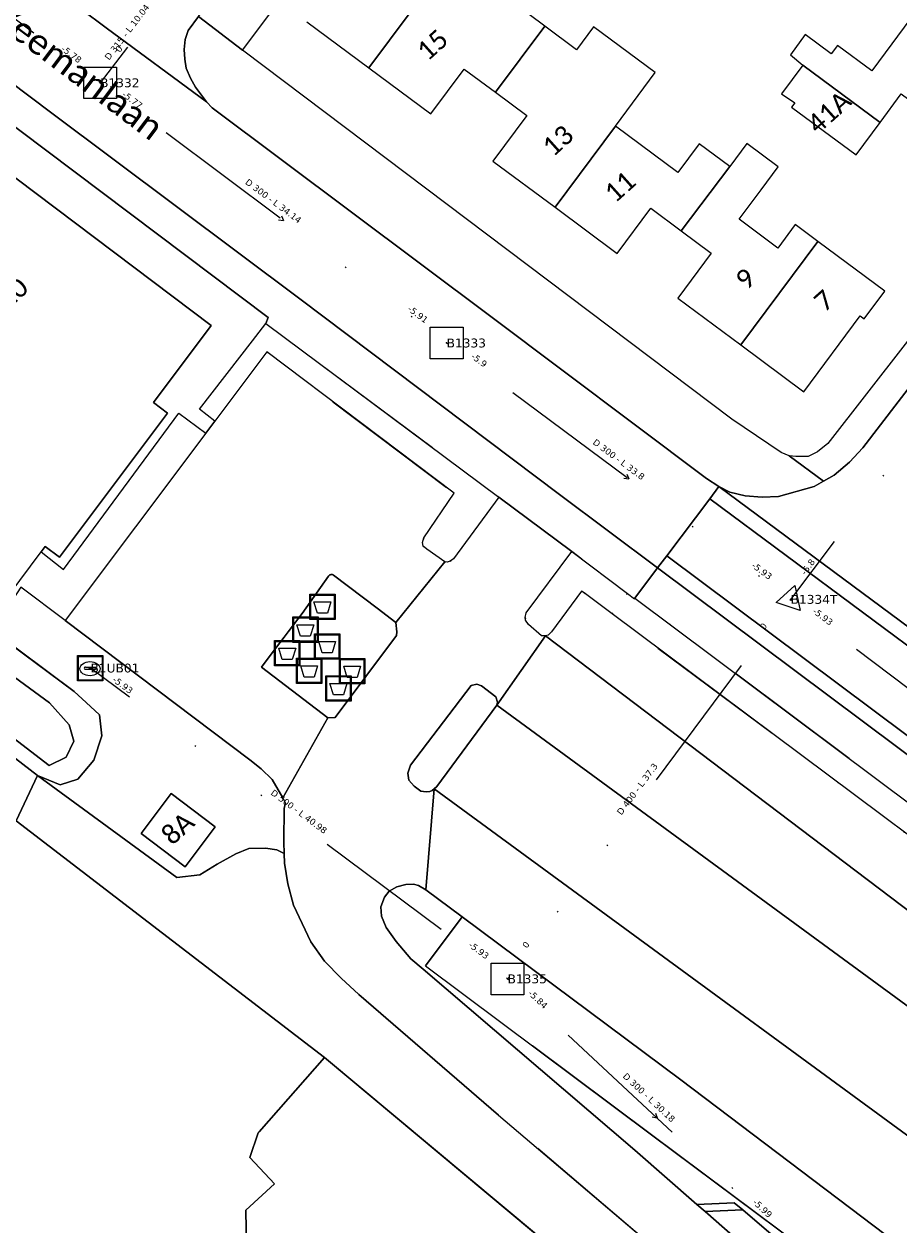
# Model space of a CAD drawing. Header units: metres. Extents: x 113074 to 114313, y 482627 to 483855.
# Tile 37 of 78: x 113371 to 113440, y 483577 to 483672. Entities that reach past the tile are written whole.
import ezdxf
from ezdxf.enums import TextEntityAlignment as Align

# ---------------------------------------------------------------- set-up
doc = ezdxf.new("R2010")
doc.units = ezdxf.units.M
doc.header["$MEASUREMENT"] = 0
doc.linetypes.add('DGN Style 2', pattern=[50.429501, 30.257701, -20.1718])
doc.linetypes.add('DGN Style 6', pattern=[30.473618, 0.016022, -6.408752, 11.215317, -6.408752, 0.016022, -6.408752])
for name, color, linetype, lineweight in [('BGT-Lijnen - BAK Afval apart plaats (p)', 7, 'Continuous', 13), ('BGT-Lijnen - BTD Groenvoorziening  bosplantsoen (v)', 94, 'Continuous', 13), ('BGT-Lijnen - BTD Groenvoorziening  gras- en kruidachtigen (v)', 94, 'Continuous', 13), ('BGT-Lijnen - Huisnummer overig (t)', 252, 'Continuous', 13), ('BGT-Lijnen - IMKL   Bijzondere knoop (p)', 252, 'Continuous', 13), ('BGT-Lijnen - ORL Straatnaam (t)', 7, 'Continuous', 13), ('BGT-Lijnen - OTD Gesloten verharding  asfalt (v)', 7, 'Continuous', 13), ('BGT-Lijnen - OTD Half verhard  grasklinkers (v)', 7, 'Continuous', 13), ('BGT-Lijnen - OTD Onverhard (v)', 7, 'Continuous', 13), ('BGT-Lijnen - OTD Open verharding (v)', 7, 'Continuous', 13), ('BGT-Lijnen - OWT Oever_ slootkant (v)', 4, 'Continuous', 13), ('BGT-Lijnen - PND grondvlak pand (v_mv)', 1, 'Continuous', 13), ('BGT-Lijnen - WGD Inrit (v)', 7, 'Continuous', 13), ('BGT-Lijnen - WGD Parkeervlak (v)', 7, 'Continuous', 13), ('BGT-Lijnen - WGD Rijbaan - Lokale weg (v)', 7, 'Continuous', 13), ('BGT-Lijnen - WGD Voetpad (v)', 7, 'Continuous', 13), ('BGT-Lijnen - WTD Waterloop  sloot (v)', 4, 'Continuous', 13), ('BGT-Lijnen - XXX Haagvoet BTD (v)', 211, 'Continuous', 13), ('Riolering - BOBs', 7, 'Continuous', 13), ('Riolering - Gemengd riool', 7, 'Continuous', 13), ('Riolering - KNOOP_NUMMER', 7, 'Continuous', 13), ('Riolering - KNOOP_RIOOLPUT', 7, 'Continuous', 13), ('Riolering - Leidingtekst', 7, 'Continuous', 13), ('Riolering - Level 63', 7, 'Continuous', 13), ('Riolering - Overstortriool', 7, 'Continuous', 13), ('Riolering - RIO-KNP', 4, 'Continuous', 13), ('Riolering - Stroomrichting', 7, 'Continuous', 13)]:
    doc.layers.add(name, color=color, linetype=linetype, lineweight=lineweight)
doc.styles.add('Style-Calibri', font='calibri.ttf')
doc.styles.add('Style-Verdana', font='verdana.ttf')

# ---------------------------------------------------------------- blocks, each defined once
blk = doc.blocks.new('IMKL Bijzondere knoop')
at = {"layer": 'BGT-Lijnen - IMKL   Bijzondere knoop (p)', "linetype": 'Continuous', "lineweight": 13}
for p, q in [((-38.9, 7.5), (39.1, 7.5)), ((-38.9, -8.8), (39.1, -8.8))]:
    blk.add_line(p, q, dxfattribs=at)
blk.add_arc((-40.4, -0.6), 8.3, 79.38185, 280.61815, dxfattribs=at)
at = {"layer": 'BGT-Lijnen - IMKL   Bijzondere knoop (p)', "linetype": 'Continuous', "lineweight": 13, "extrusion": (0, 0, -1)}
blk.add_arc((-41.2, -0.6), 8.42, 75.85377, 284.14623, dxfattribs=at)
at = {"layer": 'BGT-Lijnen - IMKL   Bijzondere knoop (p)', "linetype": 'Continuous', "lineweight": 13}
blk.add_ellipse((-3.6, -5.2), major_axis=(-79.3, -0.2), ratio=0.699465, dxfattribs=at)
for points in [[(-101.2, 97.8), (98.6, 97.8), (98.6, -102), (-101.2, -102)], [(-95, 91.6), (92.5, 91.6), (92.5, -95.9), (-95, -95.9)]]:
    blk.add_3dface(points, dxfattribs=at)
blk = doc.blocks.new('BAK Afval apart plaats')
at = {"layer": 'BGT-Lijnen - BAK Afval apart plaats (p)', "color": 30, "lineweight": 13, "flags": 128}
for points in [[(-95.4, -86.5), (-95.4, 89.3)], [(-91.1, 93.6), (84.8, 93.6)], [(89.2, 89.3), (89.2, -86.5)], [(84.8, -90.8), (-91.1, -90.8)]]:
    blk.add_lwpolyline(points, dxfattribs=at)
at = {"layer": 'BGT-Lijnen - BAK Afval apart plaats (p)', "color": 30, "lineweight": 13, "extrusion": (0, 0, -1)}
for centre, start, end in [((91.1, 89.3), 359.99996, 90.00004), ((-84.8, 89.3), 90.00128, 180.00137), ((91.1, -86.5), 269.99863, 359.99872), ((-84.8, -86.5), 179.99996, 270.00004)]:
    blk.add_arc(centre, 4.32, start, end, dxfattribs=at)
at = {"layer": 'BGT-Lijnen - BAK Afval apart plaats (p)', "color": 30, "lineweight": 13}
for points in [[(-102.7, 100.9), (97.3, 100.9), (97.3, -99.1), (-102.7, -99.1)], [(-70, 40.3), (63.4, 40.3), (35.4, -49.2), (-41.9, -49.2)]]:
    blk.add_3dface(points, dxfattribs=at)
blk = doc.blocks.new('CDE bijzonder')
at = {"layer": 'Riolering - RIO-KNP', "color": 172}
for p, q in [((-1.144, -0.257), (0.343, 1.081)), ((0.343, 1.081), (0.758, -0.876)), ((0.758, -0.876), (-1.144, -0.257))]:
    blk.add_line(p, q, dxfattribs=at)
blk.add_3dface([(-1.144, -0.257), (0.343, 1.081), (0.758, -0.876)], dxfattribs=at)
blk = doc.blocks.new('rioput')
at = {"layer": 'Riolering - Level 63', "linetype": 'Continuous', "lineweight": 13}
blk.add_3dface([(-1.293, 1.244), (1.292, 1.244), (1.292, -1.244), (-1.293, -1.244)], dxfattribs=at)
blk = doc.blocks.new('uitstroombak')
at = {"color": 82, "linetype": 'Continuous', "lineweight": 13}
for p, q in [((-0.118, 0.108), (-0.118, -0.003)), ((0.121, -0.003), (0.121, 0.105)), ((-0.118, -0.003), (0.121, -0.003))]:
    blk.add_line(p, q, dxfattribs=at)

msp = doc.modelspace()

# ---------------------------------------------------------------- linework, layer by layer
at = {"layer": 'BGT-Lijnen - BTD Groenvoorziening  bosplantsoen (v)', "linetype": 'DGN Style 2', "lineweight": 13, "flags": 128}
for points in [[(113374.236, 483624.741), (113370.744, 483627.349), (113368.829, 483624.41)], [(113389.687, 483613.047), (113388.803, 483613.758), (113374.236, 483624.741)], [(113368.829, 483624.41), (113368.487, 483623.944), (113374.947, 483619.142)], [(113374.947, 483619.142), (113375.891, 483618.285), (113376.947, 483617.301)], [(113376.947, 483617.301), (113377.13, 483615.653), (113376.509, 483613.74)], [(113376.509, 483613.74), (113375.252, 483612.236), (113373.845, 483611.798)], [(113373.845, 483611.798), (113372.081, 483612.525), (113383.042, 483604.486)], [(113391.408, 483610.758), (113390.547, 483612.211), (113389.687, 483613.047)], [(113380.225, 483607.949), (113382.598, 483611.095), (113386.071, 483608.474)], [(113391.51, 483609.961), (113391.598, 483610.352), (113391.408, 483610.758)], [(113391.462, 483607.275), (113391.463, 483607.315), (113391.51, 483609.961)], [(113386.071, 483608.474), (113383.698, 483605.329), (113380.225, 483607.949)], [(113386.228, 483605.543), (113387.683, 483606.342), (113388.711, 483606.764)], [(113388.711, 483606.764), (113390.036, 483606.801), (113390.921, 483606.676)], [(113390.921, 483606.676), (113391.491, 483606.379), (113391.462, 483607.275)], [(113383.042, 483604.486), (113384.851, 483604.701), (113386.228, 483605.543)]]:
    msp.add_lwpolyline(points, dxfattribs=at)
at = {"layer": 'BGT-Lijnen - BTD Groenvoorziening  gras- en kruidachtigen (v)', "linetype": 'DGN Style 2', "lineweight": 13, "flags": 128}
for points in [[(113406.672, 483619.727), (113406.23, 483619.627), (113401.459, 483613.337)], [(113408.175, 483618.728), (113407.035, 483619.576), (113406.672, 483619.727)], [(113403.315, 483611.48), (113403.519, 483611.652), (113408.253, 483618.064)], [(113408.253, 483618.064), (113408.302, 483618.313), (113408.175, 483618.728)], [(113401.459, 483613.337), (113401.244, 483612.709), (113401.334, 483612.158)], [(113372.081, 483612.525), (113370.389, 483608.951), (113381.906, 483600.112)], [(113384.851, 483604.701), (113383.042, 483604.486), (113372.081, 483612.525)], [(113401.334, 483612.158), (113401.744, 483611.67), (113402.259, 483611.284)], [(113402.259, 483611.284), (113402.692, 483611.224), (113402.984, 483611.255)], [(113402.984, 483611.255), (113403.149, 483611.34), (113403.315, 483611.48)], [(113390.036, 483606.801), (113388.711, 483606.764), (113387.683, 483606.342)], [(113391.491, 483606.379), (113390.921, 483606.676), (113390.036, 483606.801)], [(113387.683, 483606.342), (113386.228, 483605.543), (113384.851, 483604.701)], [(113391.783, 483603.99), (113391.516, 483605.611), (113391.491, 483606.379)], [(113393.589, 483599.422), (113392.239, 483602.316), (113391.783, 483603.99)], [(113400.388, 483603.764), (113399.773, 483603.409), (113399.411, 483602.943)], [(113401.689, 483603.969), (113401.089, 483603.923), (113400.388, 483603.764)], [(113402.668, 483603.525), (113402.08, 483603.85), (113401.689, 483603.969)], [(113399.411, 483602.943), (113399.11, 483602.187), (113399.164, 483601.434)], [(113402.632, 483597.516), (113405.521, 483601.396), (113402.668, 483603.525)], [(113399.164, 483601.434), (113399.548, 483600.559), (113400.33, 483599.442)], [(113381.906, 483600.112), (113382.714, 483599.492), (113394.678, 483590.31)], [(113395.988, 483596.552), (113394.685, 483597.905), (113393.589, 483599.422)], [(113400.33, 483599.442), (113401.479, 483598.081), (113402.441, 483597.26)], [(113402.441, 483597.26), (113419.138, 483583.012), (113424.013, 483578.731)], [(113435.318, 483573.113), (113420.434, 483584.219), (113402.632, 483597.516)], [(113408.4, 483585.752), (113397.394, 483595.281), (113395.988, 483596.552)], [(113394.678, 483590.31), (113428.386, 483562.159), (113477.809, 483518.807)], [(113434.363, 483563.33), (113421.703, 483574.441), (113408.4, 483585.752)], [(113424.013, 483578.731), (113426.954, 483578.865), (113427.631, 483578.295)], [(113427.631, 483578.295), (113430.056, 483576.226), (113430.477, 483575.955)]]:
    msp.add_lwpolyline(points, dxfattribs=at)
at = {"layer": 'BGT-Lijnen - OTD Gesloten verharding  asfalt (v)', "linetype": 'Continuous', "lineweight": 13, "flags": 128}
for points in [[(113412.095, 483623.52), (113408.253, 483618.064), (113459.035, 483580.858)], [(113459.074, 483587.939), (113435.689, 483605.65), (113412.095, 483623.52)], [(113403.328, 483611.471), (113402.668, 483603.525), (113405.521, 483601.396)], [(113459.035, 483580.858), (113454.083, 483574.283), (113403.328, 483611.471)], [(113405.521, 483601.396), (113422.749, 483588.542), (113441.772, 483574.167)]]:
    msp.add_lwpolyline(points, dxfattribs=at)
at = {"layer": 'BGT-Lijnen - OTD Half verhard  grasklinkers (v)', "linetype": 'Continuous', "lineweight": 13, "flags": 128}
for points in [[(113426.954, 483578.865), (113424.013, 483578.731), (113424.663, 483578.16)], [(113424.663, 483578.16), (113427.631, 483578.295), (113426.954, 483578.865)]]:
    msp.add_lwpolyline(points, dxfattribs=at)
at = {"layer": 'BGT-Lijnen - OTD Onverhard (v)', "linetype": 'Continuous', "lineweight": 13, "flags": 128}
for points in [[(113370.389, 483608.951), (113372.081, 483612.525), (113329.215, 483645.612)], [(113382.714, 483599.492), (113381.906, 483600.112), (113370.389, 483608.951)], [(113389.521, 483584.443), (113394.678, 483590.31), (113382.714, 483599.492)], [(113428.386, 483562.159), (113394.678, 483590.31), (113389.521, 483584.443)], [(113388.787, 483582.433), (113389.448, 483584.36), (113389.521, 483584.443)], [(113389.521, 483584.443), (113389.448, 483584.36), (113388.787, 483582.433)], [(113388.476, 483578.266), (113390.744, 483580.348), (113388.787, 483582.433)], [(113388.787, 483582.433), (113390.744, 483580.348), (113388.476, 483578.266)], [(113386.627, 483571.375), (113388.557, 483573.79), (113388.476, 483578.266)], [(113388.476, 483578.266), (113388.557, 483573.79), (113386.627, 483571.375)]]:
    msp.add_lwpolyline(points, dxfattribs=at)
at = {"layer": 'BGT-Lijnen - OTD Open verharding (v)', "linetype": 'Continuous', "lineweight": 13, "flags": 128}
for points in [[(113352.101, 483663.846), (113356.64, 483669.917), (113385.749, 483647.965)], [(113390.047, 483648.13), (113390.253, 483648.619), (113368.423, 483665.018)], [(113384.836, 483641.386), (113388.995, 483646.768), (113390.047, 483648.13)], [(113385.749, 483647.965), (113381.198, 483641.906), (113382.315, 483641.062)], [(113382.315, 483641.062), (113373.802, 483629.733), (113372.684, 483630.571)], [(113374.125, 483628.746), (113383.201, 483641.072), (113385.33, 483639.495)], [(113385.33, 483639.495), (113386.049, 483640.451), (113384.836, 483641.386)], [(113372.684, 483630.571), (113372.37, 483630.153), (113374.125, 483628.746)], [(113414.924, 483627.042), (113412.571, 483623.853), (113412.292, 483623.576)], [(113417.34, 483625.264), (113415.131, 483626.914), (113414.924, 483627.042)], [(113459.668, 483588.714), (113462.066, 483591.846), (113417.34, 483625.264)], [(113412.292, 483623.576), (113412.095, 483623.52), (113435.689, 483605.65)], [(113408.253, 483618.064), (113403.519, 483611.652), (113403.315, 483611.48)], [(113454.083, 483574.283), (113459.035, 483580.858), (113408.253, 483618.064)], [(113403.315, 483611.48), (113403.328, 483611.471), (113454.083, 483574.283)], [(113435.689, 483605.65), (113459.074, 483587.939), (113459.668, 483588.714)], [(113422.749, 483588.542), (113405.521, 483601.396), (113402.632, 483597.516)], [(113402.632, 483597.516), (113420.434, 483584.219), (113435.318, 483573.113)], [(113441.772, 483574.167), (113422.749, 483588.542)]]:
    msp.add_lwpolyline(points, dxfattribs=at)
at = {"layer": 'BGT-Lijnen - OWT Oever_ slootkant (v)', "linetype": 'Continuous', "lineweight": 13, "flags": 128}
for points in [[(113285.966, 483678.216), (113329.215, 483645.612), (113372.081, 483612.525)], [(113332.303, 483648.105), (113337.292, 483644.436), (113373.007, 483618.261)], [(113372.994, 483613.299), (113334.852, 483642.618)], [(113375.891, 483618.285), (113374.947, 483619.142), (113368.487, 483623.944)], [(113373.007, 483618.261), (113374.566, 483616.517), (113374.938, 483615.238)], [(113377.13, 483615.653), (113376.947, 483617.301), (113375.891, 483618.285)], [(113374.938, 483615.238), (113374.325, 483613.968), (113372.994, 483613.299)], [(113375.252, 483612.236), (113376.509, 483613.74), (113377.13, 483615.653)], [(113372.081, 483612.525), (113373.845, 483611.798), (113375.252, 483612.236)]]:
    msp.add_lwpolyline(points, dxfattribs=at)
at = {"layer": 'BGT-Lijnen - PND grondvlak pand (v_mv)', "linetype": 'Continuous', "lineweight": 25, "flags": 128}
for points in [[(113393.295, 483671.909), (113398.173, 483668.281), (113404.682, 483677.032)], [(113404.682, 483677.032), (113398.173, 483668.281), (113403.052, 483664.652)], [(113412.046, 483671.555), (113409.557, 483673.406), (113404.682, 483677.032)], [(113447.342, 483668.491), (113441.397, 483672.897), (113437.796, 483668.038)], [(113414.531, 483669.707), (113412.046, 483671.555), (113408.143, 483666.352)], [(113408.143, 483666.352), (113412.046, 483671.555)], [(113415.873, 483671.512), (113414.531, 483669.707)], [(113417.595, 483663.69), (113420.727, 483667.902), (113415.873, 483671.512)], [(113434.592, 483669.39), (113432.547, 483670.902), (113431.394, 483669.301)], [(113385.749, 483647.965), (113356.64, 483669.917), (113352.101, 483663.846)], [(113437.796, 483668.038), (113435.081, 483670.05), (113434.592, 483669.39)], [(113431.394, 483669.301), (113432.361, 483668.486), (113438.45, 483663.973)], [(113403.052, 483664.652), (113405.679, 483668.184), (113408.143, 483666.352)], [(113432.361, 483668.486), (113430.671, 483666.225), (113431.732, 483665.531)], [(113436.559, 483661.422), (113438.45, 483663.973), (113432.361, 483668.486)], [(113408.143, 483666.352), (113410.608, 483664.519), (113407.944, 483660.938)], [(113438.45, 483663.973), (113440.122, 483666.23), (113443.7, 483663.578)], [(113431.732, 483665.531), (113431.478, 483665.188), (113436.559, 483661.422)], [(113407.944, 483660.938), (113412.841, 483657.296), (113417.595, 483663.69)], [(113422.506, 483660.038), (113417.595, 483663.69), (113412.841, 483657.296)], [(113426.614, 483660.497), (113424.189, 483662.301), (113422.506, 483660.038)], [(113427.955, 483662.307), (113426.614, 483660.497), (113422.77, 483655.445)], [(113429.068, 483658.672), (113430.421, 483660.49), (113427.955, 483662.307)], [(113420.388, 483657.217), (113422.77, 483655.445), (113426.614, 483660.497)], [(113430.388, 483654.079), (113427.338, 483656.347), (113429.068, 483658.672)], [(113412.841, 483657.296), (113417.738, 483653.654), (113420.388, 483657.217)], [(113433.556, 483654.607), (113431.769, 483655.936), (113430.388, 483654.079)], [(113422.77, 483655.445), (113425.153, 483653.673), (113422.523, 483650.137)], [(113422.523, 483650.137), (113427.486, 483646.446), (113433.556, 483654.607)], [(113433.556, 483654.607), (113427.486, 483646.446), (113432.449, 483642.754)], [(113437.191, 483648.505), (113438.819, 483650.693), (113433.556, 483654.607)], [(113432.449, 483642.754), (113436.892, 483648.727), (113437.191, 483648.505)], [(113382.315, 483641.062), (113381.198, 483641.906), (113385.749, 483647.965)], [(113372.684, 483630.571), (113373.802, 483629.733), (113382.315, 483641.062)], [(113368.12, 483624.494), (113372.37, 483630.153), (113372.684, 483630.571)], [(113386.071, 483608.474), (113382.598, 483611.095), (113380.225, 483607.949)], [(113380.225, 483607.949), (113383.698, 483605.329), (113386.071, 483608.474)]]:
    msp.add_lwpolyline(points, dxfattribs=at)
at = {"layer": 'BGT-Lijnen - WGD Inrit (v)', "linetype": 'Continuous', "lineweight": 13, "flags": 128}
for points in [[(113408.403, 483634.461), (113404.844, 483629.593), (113404.59, 483629.417)], [(113410.567, 483625.34), (113414.163, 483630.166), (113408.403, 483634.461)], [(113404.146, 483629.348), (113400.303, 483624.58), (113400.369, 483623.834)], [(113404.59, 483629.417), (113404.347, 483629.343), (113404.146, 483629.348)], [(113410.519, 483624.767), (113410.494, 483624.966), (113410.567, 483625.34)], [(113411.785, 483623.535), (113410.753, 483624.408), (113410.519, 483624.767)], [(113400.369, 483623.834), (113400.354, 483623.557), (113395.519, 483617.09)], [(113408.253, 483618.064), (113412.095, 483623.52), (113411.785, 483623.535)], [(113401.459, 483613.337), (113406.23, 483619.627), (113406.672, 483619.727)], [(113406.672, 483619.727), (113407.035, 483619.576), (113408.175, 483618.728)], [(113408.175, 483618.728), (113408.302, 483618.313), (113408.253, 483618.064)], [(113395.519, 483617.09), (113394.943, 483617.063), (113391.408, 483610.758)], [(113401.334, 483612.158), (113401.244, 483612.709), (113401.459, 483613.337)], [(113402.259, 483611.284), (113401.744, 483611.67), (113401.334, 483612.158)], [(113402.984, 483611.255), (113402.692, 483611.224), (113402.259, 483611.284)], [(113402.668, 483603.525), (113403.328, 483611.471), (113403.315, 483611.48)], [(113403.315, 483611.48), (113403.149, 483611.34), (113402.984, 483611.255)], [(113391.408, 483610.758), (113391.598, 483610.352), (113391.51, 483609.961)], [(113391.51, 483609.961), (113391.463, 483607.315), (113391.462, 483607.275)], [(113391.462, 483607.275), (113391.491, 483606.379), (113391.516, 483605.611)], [(113391.516, 483605.611), (113391.783, 483603.99), (113392.239, 483602.316)], [(113399.411, 483602.943), (113399.773, 483603.409), (113400.388, 483603.764)], [(113400.388, 483603.764), (113401.089, 483603.923), (113401.689, 483603.969)], [(113401.689, 483603.969), (113402.08, 483603.85), (113402.668, 483603.525)], [(113399.164, 483601.434), (113399.11, 483602.187), (113399.411, 483602.943)], [(113392.239, 483602.316), (113393.589, 483599.422), (113394.685, 483597.905)], [(113400.33, 483599.442), (113399.548, 483600.559), (113399.164, 483601.434)], [(113402.441, 483597.26), (113401.479, 483598.081), (113400.33, 483599.442)], [(113394.685, 483597.905), (113395.988, 483596.552), (113397.394, 483595.281)], [(113424.013, 483578.731), (113419.138, 483583.012), (113402.441, 483597.26)], [(113397.394, 483595.281), (113408.4, 483585.752), (113421.703, 483574.441)], [(113441.423, 483563.442), (113424.663, 483578.16), (113424.013, 483578.731)]]:
    msp.add_lwpolyline(points, dxfattribs=at)
at = {"layer": 'BGT-Lijnen - WGD Parkeervlak (v)', "linetype": 'Continuous', "lineweight": 13, "flags": 128}
for points in [[(113404.889, 483634.755), (113390.145, 483645.899), (113386.049, 483640.451)], [(113386.049, 483640.451), (113385.33, 483639.495), (113374.236, 483624.741)], [(113402.387, 483630.878), (113402.507, 483631.239), (113404.889, 483634.755)], [(113400.303, 483624.58), (113404.146, 483629.348), (113402.737, 483630.356)], [(113402.737, 483630.356), (113402.462, 483630.605), (113402.387, 483630.878)], [(113391.815, 483623.842), (113392.907, 483625.293), (113395.002, 483628.24)], [(113395.002, 483628.24), (113395.019, 483628.261), (113395.038, 483628.28)], [(113395.038, 483628.28), (113395.059, 483628.297), (113395.081, 483628.312)], [(113395.081, 483628.312), (113395.104, 483628.325), (113395.129, 483628.337)], [(113395.129, 483628.337), (113395.154, 483628.345), (113395.18, 483628.352)], [(113395.18, 483628.352), (113395.207, 483628.356), (113395.233, 483628.358)], [(113395.233, 483628.358), (113395.26, 483628.357), (113395.287, 483628.354)], [(113395.287, 483628.354), (113395.313, 483628.349), (113395.339, 483628.341)], [(113395.339, 483628.341), (113395.364, 483628.331), (113395.388, 483628.319)], [(113395.388, 483628.319), (113398.837, 483625.695), (113400.303, 483624.58)], [(113374.236, 483624.741), (113388.803, 483613.758), (113389.687, 483613.047)], [(113390.402, 483621.966), (113391.495, 483623.417), (113391.815, 483623.842)], [(113393.049, 483618.511), (113389.704, 483621.068), (113390.402, 483621.966)], [(113391.408, 483610.758), (113394.943, 483617.063), (113393.049, 483618.511)], [(113389.687, 483613.047), (113390.547, 483612.211), (113391.408, 483610.758)], [(113430.056, 483576.226), (113427.631, 483578.295), (113424.663, 483578.16)], [(113424.663, 483578.16), (113441.423, 483563.442), (113442.818, 483562.302)]]:
    msp.add_lwpolyline(points, dxfattribs=at)
at = {"layer": 'BGT-Lijnen - WGD Rijbaan - Lokale weg (v)', "linetype": 'Continuous', "lineweight": 13, "flags": 128}
for points in [[(113320.654, 483704.24), (113354.076, 483679.117), (113373.19, 483664.706)], [(113383.936, 483671.207), (113384.74, 483672.313), (113387.358, 483675.915)], [(113374.554, 483673.946), (113373.546, 483674.405), (113377.491, 483671.424)], [(113385.393, 483665.611), (113377.491, 483671.424), (113373.546, 483674.405)], [(113377.491, 483671.424), (113385.393, 483665.611), (113384.518, 483666.748)], [(113383.626, 483669.726), (113383.694, 483670.516), (113383.936, 483671.207)], [(113383.793, 483668.253), (113383.665, 483668.957), (113383.626, 483669.726)], [(113384.518, 483666.748), (113384.111, 483667.467), (113383.793, 483668.253)], [(113407.774, 483648.677), (113385.835, 483665.118), (113385.393, 483665.611)], [(113373.19, 483664.706), (113392.724, 483650.087), (113413.194, 483634.652)], [(113447.086, 483651.372), (113437.088, 483638.352), (113436.051, 483637.204)], [(113425.757, 483635.289), (113424.776, 483635.936), (113407.774, 483648.677)], [(113436.051, 483637.204), (113434.838, 483636.185), (113433.984, 483635.711)], [(113421.644, 483629.841), (113425.042, 483634.326), (113425.757, 483635.289)], [(113443.803, 483621.89), (113425.757, 483635.289), (113425.042, 483634.326)], [(113427.809, 483634.547), (113426.621, 483634.857), (113425.757, 483635.289)], [(113425.757, 483635.289), (113443.803, 483621.89), (113442.922, 483623.129)], [(113433.984, 483635.711), (113433.247, 483635.302), (113430.434, 483634.496)], [(113413.194, 483634.652), (113420.922, 483628.876), (113421.644, 483629.841)], [(113425.042, 483634.326), (113421.644, 483629.841), (113473.146, 483591.336)], [(113445.939, 483618.762), (113443.083, 483620.93), (113425.042, 483634.326)], [(113425.042, 483634.326), (113443.083, 483620.93), (113445.939, 483618.762)], [(113430.434, 483634.496), (113429.171, 483634.462), (113427.809, 483634.547)], [(113473.146, 483591.336), (113421.644, 483629.841), (113420.922, 483628.876)], [(113420.922, 483628.876), (113472.419, 483590.381), (113478.65, 483585.546)]]:
    msp.add_lwpolyline(points, dxfattribs=at)
at = {"layer": 'BGT-Lijnen - WGD Voetpad (v)', "linetype": 'Continuous', "lineweight": 13, "flags": 128}
for points in [[(113384.74, 483672.313), (113388.225, 483669.682), (113419.576, 483711.48)], [(113475.169, 483692.291), (113446.691, 483654.576), (113434.325, 483638.674)], [(113373.19, 483664.706), (113354.076, 483679.117)], [(113355.615, 483674.816), (113368.423, 483665.018), (113390.253, 483648.619)], [(113388.225, 483669.682), (113384.74, 483672.313), (113383.936, 483671.207)], [(113383.936, 483671.207), (113383.694, 483670.516), (113383.626, 483669.726)], [(113383.626, 483669.726), (113383.665, 483668.957), (113383.793, 483668.253)], [(113426.76, 483640.603), (113388.225, 483669.682)], [(113383.793, 483668.253), (113384.111, 483667.467), (113384.518, 483666.748)], [(113384.518, 483666.748), (113385.393, 483665.611), (113385.835, 483665.118)], [(113385.835, 483665.118), (113407.774, 483648.677), (113424.776, 483635.936)], [(113413.194, 483634.652), (113392.724, 483650.087), (113373.19, 483664.706)], [(113437.088, 483638.352), (113447.086, 483651.372)], [(113390.253, 483648.619), (113390.047, 483648.13), (113408.403, 483634.461)], [(113431.274, 483637.701), (113430.659, 483637.963), (113426.76, 483640.603)], [(113434.325, 483638.674), (113433.51, 483638.031), (113432.788, 483637.655)], [(113433.247, 483635.302), (113433.984, 483635.711), (113431.274, 483637.701)], [(113432.788, 483637.655), (113431.816, 483637.651), (113431.274, 483637.701)], [(113431.274, 483637.701), (113433.984, 483635.711), (113434.838, 483636.185)], [(113434.838, 483636.185), (113436.051, 483637.204), (113437.088, 483638.352)], [(113424.776, 483635.936), (113425.757, 483635.289), (113426.621, 483634.857)], [(113426.621, 483634.857), (113427.809, 483634.547), (113429.171, 483634.462)], [(113429.171, 483634.462), (113430.434, 483634.496), (113433.247, 483635.302)], [(113408.403, 483634.461), (113414.163, 483630.166), (113418.538, 483626.867)], [(113419.128, 483626.496), (113420.922, 483628.876), (113413.194, 483634.652)], [(113395.002, 483628.24), (113392.907, 483625.293), (113391.815, 483623.842)], [(113395.019, 483628.261), (113395.002, 483628.24)], [(113395.059, 483628.297), (113395.038, 483628.28), (113395.019, 483628.261)], [(113395.104, 483628.325), (113395.081, 483628.312), (113395.059, 483628.297)], [(113395.154, 483628.345), (113395.129, 483628.337), (113395.104, 483628.325)], [(113395.207, 483628.356), (113395.18, 483628.352), (113395.154, 483628.345)], [(113395.26, 483628.357), (113395.233, 483628.358), (113395.207, 483628.356)], [(113395.313, 483628.349), (113395.287, 483628.354), (113395.26, 483628.357)], [(113395.364, 483628.331), (113395.339, 483628.341), (113395.313, 483628.349)], [(113398.837, 483625.695), (113395.388, 483628.319), (113395.364, 483628.331)], [(113420.922, 483628.876), (113419.128, 483626.496), (113441.226, 483609.974)], [(113478.65, 483585.546), (113472.419, 483590.381), (113420.922, 483628.876)], [(113418.538, 483626.867), (113419.092, 483626.449), (113419.128, 483626.496)], [(113400.369, 483623.834), (113400.303, 483624.58), (113398.837, 483625.695)], [(113391.815, 483623.842), (113391.495, 483623.417), (113390.402, 483621.966)], [(113395.519, 483617.09), (113400.354, 483623.557), (113400.369, 483623.834)], [(113390.402, 483621.966), (113389.704, 483621.068), (113393.049, 483618.511)], [(113393.049, 483618.511), (113394.943, 483617.063), (113395.519, 483617.09)]]:
    msp.add_lwpolyline(points, dxfattribs=at)
at = {"layer": 'BGT-Lijnen - WTD Waterloop  sloot (v)', "linetype": 'Continuous', "lineweight": 13, "flags": 128}
for points in [[(113374.566, 483616.517), (113373.007, 483618.261), (113337.292, 483644.436)], [(113334.852, 483642.618), (113372.994, 483613.299), (113374.325, 483613.968)], [(113374.325, 483613.968), (113374.938, 483615.238), (113374.566, 483616.517)]]:
    msp.add_lwpolyline(points, dxfattribs=at)
at = {"layer": 'BGT-Lijnen - XXX Haagvoet BTD (v)', "linetype": 'DGN Style 6', "lineweight": 13, "flags": 128}
for points in [[(113390.047, 483648.13), (113388.995, 483646.768), (113390.145, 483645.899)], [(113408.403, 483634.461), (113390.047, 483648.13)], [(113390.145, 483645.899), (113404.889, 483634.755), (113402.507, 483631.239)], [(113404.59, 483629.417), (113404.844, 483629.593), (113408.403, 483634.461)], [(113402.507, 483631.239), (113402.387, 483630.878), (113402.462, 483630.605)], [(113402.462, 483630.605), (113402.737, 483630.356), (113404.146, 483629.348)], [(113414.163, 483630.166), (113410.567, 483625.34), (113410.494, 483624.966)], [(113417.34, 483625.264), (113418.538, 483626.867), (113414.163, 483630.166)], [(113404.146, 483629.348), (113404.347, 483629.343), (113404.59, 483629.417)], [(113412.571, 483623.853), (113414.924, 483627.042), (113415.131, 483626.914)], [(113415.131, 483626.914), (113417.34, 483625.264)], [(113418.538, 483626.867), (113417.34, 483625.264), (113462.066, 483591.846)], [(113419.128, 483626.496), (113419.092, 483626.449), (113418.538, 483626.867)], [(113441.226, 483609.974), (113419.128, 483626.496)], [(113410.494, 483624.966), (113410.519, 483624.767), (113410.753, 483624.408)], [(113410.753, 483624.408), (113411.785, 483623.535), (113412.095, 483623.52)], [(113412.095, 483623.52), (113412.292, 483623.576), (113412.571, 483623.853)]]:
    msp.add_lwpolyline(points, dxfattribs=at)
at = {"layer": 'Riolering - Gemengd riool', "color": 94, "linetype": 'DGN Style 6', "lineweight": 13, "flags": 128}
for points in [[(113377, 483667.1), (113350, 483687.3)], [(113383.108, 483675.067), (113377, 483667.1)], [(113377, 483667.1), (113404.3, 483646.6)], [(113457.1, 483660.7), (113431.4, 483626.4)], [(113404.3, 483646.6), (113431.4, 483626.4)], [(113431.4, 483626.4), (113459.4, 483605.2)], [(113409.1, 483596.5), (113431.19, 483575.94)]]:
    msp.add_lwpolyline(points, dxfattribs=at)
at = {"layer": 'Riolering - KNOOP_RIOOLPUT', "color": 7, "linetype": 'Continuous', "lineweight": 13}
for p in [(113377, 483667.1), (113404.3, 483646.6), (113431.4, 483626.4), (113376.24, 483620.99), (113409.1, 483596.5)]:
    msp.add_point(p, dxfattribs=at)
at = {"layer": 'Riolering - Overstortriool', "color": 94, "linetype": 'DGN Style 6', "lineweight": 13, "flags": 128}
for points in [[(113431.4, 483626.4), (113409.1, 483596.5)], [(113409.1, 483596.5), (113376.24, 483620.99)]]:
    msp.add_lwpolyline(points, dxfattribs=at)
at = {"layer": 'Riolering - Stroomrichting', "color": 30, "linetype": 'Continuous', "lineweight": 25, "flags": 128}
for points in [[(113391.293, 483656.618), (113391.45, 483656.25)], [(113391.053, 483656.298), (113391.45, 483656.25)], [(113418.255, 483635.949), (113418.652, 483635.902)], [(113418.494, 483636.27), (113418.652, 483635.902)], [(113420.76, 483585.921), (113420.877, 483585.539)], [(113420.487, 483585.629), (113420.877, 483585.539)]]:
    msp.add_lwpolyline(points, dxfattribs=at)

# ---------------------------------------------------------------- block references
at = {"color": 82, "linetype": 'Continuous', "lineweight": 13}
msp.add_blockref('uitstroombak', (113376.24, 483620.99), dxfattribs=at)
at = {"layer": 'BGT-Lijnen - BAK Afval apart plaats (p)', "color": 7, "linetype": 'Continuous', "lineweight": 13, "xscale": 0.01, "yscale": 0.01}
for p in [(113394.549, 483625.803), (113393.206, 483624.003), (113394.92, 483622.682), (113391.775, 483622.155), (113393.506, 483620.756), (113396.889, 483620.73), (113395.81, 483619.376)]:
    msp.add_blockref('BAK Afval apart plaats', p, dxfattribs=at)
at = {"layer": 'BGT-Lijnen - IMKL   Bijzondere knoop (p)', "linetype": 'Continuous', "lineweight": 13, "xscale": 0.0100096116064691, "yscale": 0.0100096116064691}
msp.add_blockref('IMKL Bijzondere knoop', (113376.24, 483620.99), dxfattribs=at)
at = {"layer": 'Riolering - Level 63', "linetype": 'Continuous', "lineweight": 13}
for p in [(113377, 483667.1), (113404.3, 483646.6), (113409.1, 483596.5)]:
    msp.add_blockref('rioput', p, dxfattribs=at)
at = {"layer": 'Riolering - RIO-KNP', "color": 172}
msp.add_blockref('CDE bijzonder', (113431.4, 483626.4), dxfattribs=at)

# ---------------------------------------------------------------- texts
at = {"layer": 'BGT-Lijnen - Huisnummer overig (t)', "linetype": 'Continuous', "lineweight": 13, "style": 'Style-Calibri'}
for s, p in [('15', (113403.179, 483670.092)), ('41A', (113434.421, 483664.789)), ('13', (113413.06, 483662.547)), ('11', (113417.953, 483658.917)), ('9', (113427.845, 483651.656)), ('20', (113370.102, 483650.543)), ('7', (113434.033, 483649.945)), ('8A', (113383.114, 483608.362))]:
    msp.add_text(s, height=1.5, rotation=41.85, dxfattribs=at).set_placement(p, align=Align.MIDDLE_CENTER)
at = {"layer": 'BGT-Lijnen - ORL Straatnaam (t)', "color": 7, "linetype": 'Continuous', "lineweight": 13, "style": 'Style-Calibri'}
msp.add_text('Zeemanlaan', height=2, rotation=323.00464, dxfattribs=at).set_placement((113375.412, 483667.926), align=Align.MIDDLE_CENTER)
at = {"layer": 'Riolering - BOBs', "color": 7, "linetype": 'Continuous', "lineweight": 13, "style": 'Style-Verdana'}
for s, rotation, p in [('-5.78', 323.20172, (113374.597, 483669.147)), ('0', 52.517, (113378.677, 483669.617)), ('-5.77', 323.08999, (113379.399, 483665.549)), ('-5.91', 323.08999, (113401.893, 483648.657)), ('-5.9', 323.30487, (113406.719, 483645.047)), ('-5.8', 53.16162, (113432.96, 483628.815)), ('-5.93', 323.30487, (113428.991, 483628.445)), ('-5.93', 322.87511, (113433.79, 483624.841)), ('0', 53.28482, (113429.457, 483624.129)), ('-5.93', 323.30487, (113378.642, 483619.449)), ('-5.93', 323.30487, (113406.691, 483598.545)), ('0', 53.28482, (113410.744, 483599.039)), ('-5.84', 317.04613, (113411.324, 483594.703)), ('-5.99', 317.04613, (113429.019, 483578.234))]:
    msp.add_text(s, height=0.5, rotation=rotation, dxfattribs=at).set_placement(p, align=Align.CENTER)
at = {"layer": 'Riolering - KNOOP_NUMMER', "color": 7, "linetype": 'Continuous', "lineweight": 13, "style": 'Style-Verdana'}
for s, p in [('B1332', (113377, 483667.1)), ('B1333', (113404.3, 483646.6)), ('B1334T', (113431.4, 483626.4)), ('B1UB01', (113376.24, 483620.99)), ('B1335', (113409.1, 483596.5))]:
    msp.add_text(s, height=0.7, dxfattribs=at).set_placement(p, align=Align.MIDDLE_LEFT)
at = {"layer": 'Riolering - Leidingtekst', "color": 7, "linetype": 'Continuous', "lineweight": 13, "style": 'Style-Verdana'}
for s, rotation, p in [('D 315 - L 10.04', 52.52397, (113379.317, 483670.944)), ('D 300 - L 34.14', 323.09654, (113390.503, 483657.586)), ('D 300 - L 33.8', 323.29962, (113417.714, 483637.225)), ('D 400 - L 37.3', 53.28371, (113419.523, 483611.311)), ('D 500 - L 40.98', 323.30346, (113392.518, 483609.482)), ('D 300 - L 30.18', 317.05451, (113420.074, 483586.969))]:
    msp.add_text(s, height=0.5, rotation=rotation, dxfattribs=at).set_placement(p, align=Align.CENTER)

doc.saveas('drawing.dxf')
